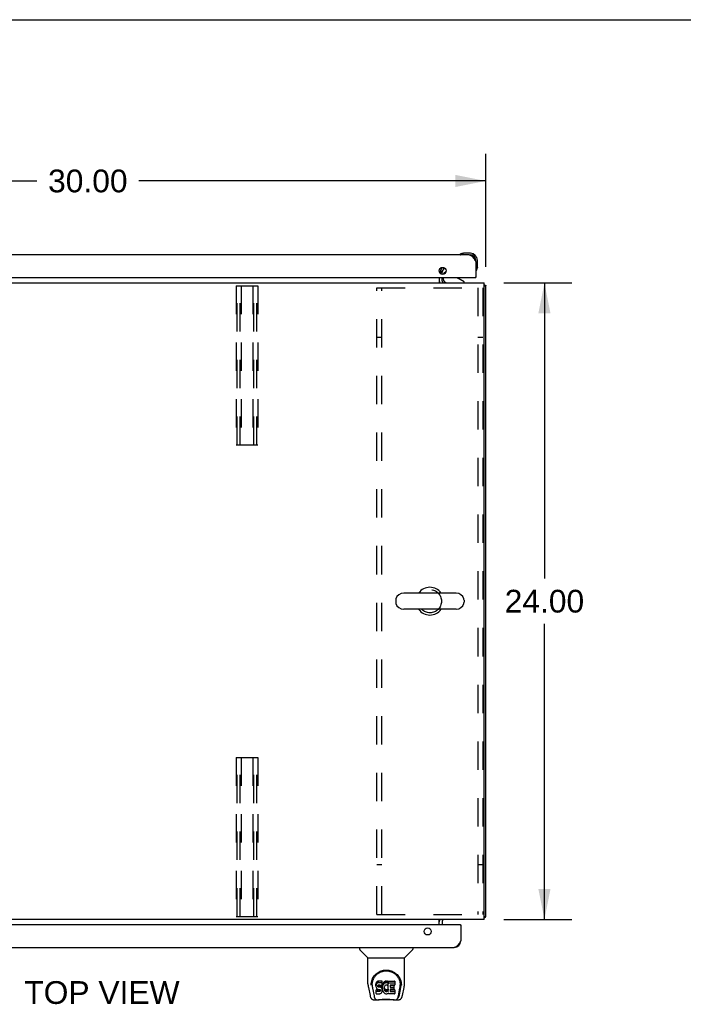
# Model space of a CAD drawing. Header units: inches. Extents: x 0 to 194, y 0 to 126.
# Tile 9 of 16: x 72 to 97, y 89 to 126. Entities that reach past the tile are written whole.
import ezdxf

# ---------------------------------------------------------------- set-up
doc = ezdxf.new("R2010")
doc.units = ezdxf.units.IN
doc.header["$LTSCALE"] = 10.686912
doc.header["$MEASUREMENT"] = 0
doc.linetypes.add('HIDDEN', pattern=[0.2, 0.1, -0.1])
doc.layers.get('0').update_dxf_attribs({"linetype": 'CONTINUOUS'})
for name, color, linetype in [('02___PRT_ALL_AXES', 7, 'CONTINUOUS'), ('DEFAULT_2', 8, 'HIDDEN'), ('DIMENSIONS', 7, 'CONTINUOUS')]:
    doc.layers.add(name, color=color, linetype=linetype)
doc.styles.get("Standard").update_dxf_attribs({"font": 'arial.ttf'})
doc.dimstyles.new('DIMSTYLE_1', dxfattribs={"dimtxt": 0.857239, "dimasz": 1.142985, "dimexe": 0.09, "dimexo": 0.07, "dimgap": 0.0375, "dimtad": 0, "dimtih": 1, "dimtoh": 1, "dimzin": 4, "dimdsep": 46, "dimtxsty": 'Standard', "dimblk": '_FILLED', "dimblk1": '_FILLED', "dimblk2": '_FILLED', "dimcen": 0.09, "dimazin": 1, "dimtfac": 1, "dimtofl": 0, "dimtmove": 0, "dimatfit": 3, "dimldrblk": '_FILLED', "dimfxl": 0, "dimtolj": 1, "dimtzin": 4, "dimarcsym": 0})

# ---------------------------------------------------------------- blocks, each defined once
blk = doc.blocks.new('_FILLED')
at = {"color": 0, "linetype": 'ByBlock'}
blk.add_solid([(0, 0), (-1, 0.2), (-1, -0.2)], dxfattribs=at)
blk = doc.blocks.new('*D4')
at = {"layer": 'DIMENSIONS', "color": 2, "linetype": 'Continuous'}
for p, q in [((90.392, 115.802), (92.947, 115.802)), ((91.918, 115.802), (91.918, 104.66)), ((91.918, 91.802), (91.918, 102.945)), ((90.392, 91.802), (92.947, 91.802))]:
    blk.add_line(p, q, dxfattribs=at)
at = {"layer": 'DIMENSIONS', "color": 2, "linetype": 'Continuous', "xscale": 1.1429852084, "yscale": 1.1429852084, "zscale": 1.1429852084}
for p, rotation in [((91.918, 115.802), 90), ((91.918, 91.802), 270)]:
    blk.add_blockref('_FILLED', p, dxfattribs=dict(at, rotation=rotation))
at = {"layer": 'DIMENSIONS', "color": 2, "linetype": 'Continuous', "insert": (91.918, 104.231), "char_height": 0.8572, "width": 2.99556, "attachment_point": 2, "line_spacing_factor": 0.9}
blk.add_mtext('24.00', dxfattribs=at)
blk = doc.blocks.new('*D5')
at = {"layer": 'DIMENSIONS', "color": 2, "linetype": 'Continuous'}
for p, q in [((59.704, 116.408), (59.704, 120.676)), ((89.704, 116.408), (89.704, 120.676)), ((59.704, 119.648), (72.777, 119.648)), ((89.704, 119.648), (76.63, 119.648))]:
    blk.add_line(p, q, dxfattribs=at)
at = {"layer": 'DIMENSIONS', "color": 2, "linetype": 'Continuous', "xscale": 1.1429852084, "yscale": 1.1429852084, "zscale": 1.1429852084, "rotation": 180}
blk.add_blockref('_FILLED', (59.704, 119.648), dxfattribs=at)
at = {"layer": 'DIMENSIONS', "color": 2, "linetype": 'Continuous', "xscale": 1.1429852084, "yscale": 1.1429852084, "zscale": 1.1429852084}
blk.add_blockref('_FILLED', (89.704, 119.648), dxfattribs=at)
at = {"layer": 'DIMENSIONS', "color": 2, "linetype": 'Continuous', "insert": (74.704, 120.076), "char_height": 0.8572, "width": 2.99556, "attachment_point": 2, "line_spacing_factor": 0.9}
blk.add_mtext('30.00', dxfattribs=at)

msp = doc.modelspace()

# ---------------------------------------------------------------- linework, layer by layer
at = {"color": 7, "linetype": 'Continuous'}
for p, q in [((0, 125.728), (194.307, 125.728)), ((88.737, 116.874), (88.735, 116.874)), ((88.74, 116.875), (88.737, 116.874)), ((88.831, 116.917), (88.869, 116.92)), ((89.126, 116.92), (88.869, 116.92)), ((89.329, 116.614), (89.329, 116.657)), ((89.389, 116.401), (89.389, 116.657)), ((87.995, 116.262), (88.062, 116.223)), ((88.21, 116.233), (88.129, 116.153)), ((89.342, 116.265), (89.342, 116.266)), ((89.389, 116.401), (89.386, 116.363)), ((87.955, 116.207), (88.058, 116.207)), ((88.1, 116.006), (88.1, 115.959)), ((88.887, 115.841), (88.648, 115.979)), ((88.887, 115.802), (88.887, 115.841)), ((89.309, 116.006), (89.329, 116.006)), ((89.663, 115.73), (89.652, 115.721)), ((89.652, 115.698), (89.704, 115.698)), ((88.587, 104.108), (86.612, 104.108)), ((86.312, 103.846), (86.312, 103.759)), ((88.887, 103.846), (88.887, 103.759)), ((88.587, 103.496), (86.612, 103.496)), ((89.652, 91.906), (89.704, 91.906)), ((89.663, 91.874), (89.652, 91.883)), ((88.746, 91.598), (88.766, 91.598)), ((84.95, 90.744), (84.95, 90.682)), ((85.259, 90.356), (84.961, 90.654)), ((86.648, 90.356), (86.946, 90.654)), ((86.958, 90.744), (86.958, 90.682)), ((85.265, 90.351), (86.643, 90.351)), ((85.265, 89.379), (85.265, 90.351)), ((86.643, 89.379), (86.643, 90.351)), ((85.661, 89.479), (85.637, 89.472)), ((85.8, 89.479), (85.661, 89.479)), ((85.661, 89.413), (85.661, 89.479)), ((85.802, 89.437), (85.8, 89.479)), ((85.8, 89.413), (85.8, 89.479)), ((85.96, 89.478), (85.938, 89.476)), ((85.96, 89.478), (85.983, 89.478)), ((85.96, 89.411), (85.96, 89.478)), ((85.994, 89.476), (85.983, 89.478)), ((85.983, 89.411), (85.983, 89.478)), ((86.033, 89.477), (86.27, 89.477)), ((86.033, 89.085), (86.033, 89.477)), ((85.28, 89.236), (85.345, 88.93)), ((85.383, 89.324), (85.383, 89.324)), ((85.39, 89.41), (85.389, 89.347)), ((85.427, 89.337), (85.427, 89.314)), ((85.436, 89.216), (85.493, 88.923)), ((85.569, 89.382), (85.568, 89.359)), ((85.568, 89.292), (85.568, 89.359)), ((85.569, 89.315), (85.568, 89.292)), ((85.568, 89.292), (85.568, 89.268)), ((85.568, 89.268), (85.572, 89.244)), ((85.574, 89.406), (85.569, 89.382)), ((85.569, 89.315), (85.569, 89.382)), ((85.574, 89.339), (85.569, 89.315)), ((85.57, 89.006), (85.57, 89.148)), ((85.572, 89.244), (85.581, 89.222)), ((85.584, 89.428), (85.574, 89.406)), ((85.574, 89.339), (85.574, 89.406)), ((85.584, 89.361), (85.574, 89.339)), ((85.634, 89.153), (85.575, 89.152)), ((85.575, 89.085), (85.575, 89.152)), ((85.581, 89.222), (85.593, 89.202)), ((85.597, 89.448), (85.584, 89.428)), ((85.584, 89.361), (85.584, 89.428)), ((85.597, 89.381), (85.584, 89.361)), ((85.593, 89.202), (85.61, 89.185)), ((85.606, 89.456), (85.597, 89.448)), ((85.597, 89.381), (85.597, 89.448)), ((85.606, 89.389), (85.597, 89.381)), ((85.616, 89.462), (85.606, 89.456)), ((85.606, 89.389), (85.606, 89.456)), ((85.616, 89.395), (85.606, 89.389)), ((85.61, 89.185), (85.63, 89.171)), ((85.637, 89.472), (85.616, 89.462)), ((85.616, 89.395), (85.616, 89.462)), ((85.637, 89.405), (85.616, 89.395)), ((85.63, 89.171), (85.641, 89.167)), ((85.695, 89.153), (85.634, 89.153)), ((85.634, 89.086), (85.634, 89.153)), ((85.637, 89.405), (85.637, 89.472)), ((85.661, 89.413), (85.637, 89.405)), ((85.639, 89.295), (85.641, 89.31)), ((85.639, 89.272), (85.639, 89.295)), ((85.639, 89.28), (85.639, 89.295)), ((85.639, 89.272), (85.639, 89.28)), ((85.642, 89.265), (85.639, 89.272)), ((85.641, 89.31), (85.644, 89.317)), ((85.641, 89.167), (85.652, 89.165)), ((85.642, 89.265), (85.642, 89.31)), ((85.646, 89.259), (85.642, 89.265)), ((85.644, 89.317), (85.65, 89.322)), ((85.646, 89.259), (85.646, 89.318)), ((85.652, 89.255), (85.646, 89.259)), ((85.65, 89.322), (85.665, 89.326)), ((85.667, 89.318), (85.652, 89.322)), ((85.652, 89.322), (85.652, 89.322)), ((85.652, 89.255), (85.652, 89.322)), ((85.667, 89.251), (85.652, 89.255)), ((85.652, 89.165), (85.7, 89.165)), ((85.8, 89.413), (85.661, 89.413)), ((85.665, 89.326), (85.679, 89.327)), ((85.691, 89.319), (85.667, 89.318)), ((85.667, 89.251), (85.667, 89.318)), ((85.691, 89.252), (85.667, 89.251)), ((85.679, 89.327), (85.792, 89.327)), ((85.715, 89.317), (85.691, 89.319)), ((85.691, 89.252), (85.691, 89.319)), ((85.715, 89.25), (85.691, 89.252)), ((85.71, 89.154), (85.695, 89.153)), ((85.695, 89.086), (85.695, 89.153)), ((85.7, 89.165), (85.707, 89.164)), ((85.707, 89.164), (85.714, 89.162)), ((85.716, 89.158), (85.71, 89.154)), ((85.71, 89.087), (85.71, 89.154)), ((85.714, 89.162), (85.72, 89.157)), ((85.738, 89.312), (85.715, 89.317)), ((85.715, 89.25), (85.715, 89.317)), ((85.738, 89.245), (85.715, 89.25)), ((85.718, 89.159), (85.716, 89.158)), ((85.716, 89.091), (85.716, 89.158)), ((85.72, 89.157), (85.725, 89.151)), ((85.722, 89.096), (85.722, 89.156)), ((85.731, 89.108), (85.722, 89.096)), ((85.725, 89.151), (85.732, 89.138)), ((85.731, 89.108), (85.731, 89.14)), ((85.734, 89.115), (85.731, 89.108)), ((85.732, 89.138), (85.734, 89.122)), ((85.734, 89.115), (85.734, 89.127)), ((85.734, 89.122), (85.734, 89.115)), ((85.749, 89.307), (85.738, 89.312)), ((85.738, 89.245), (85.738, 89.312)), ((85.749, 89.241), (85.738, 89.245)), ((85.759, 89.3), (85.749, 89.307)), ((85.749, 89.241), (85.749, 89.307)), ((85.759, 89.234), (85.749, 89.241)), ((85.776, 89.284), (85.759, 89.3)), ((85.759, 89.234), (85.759, 89.3)), ((85.776, 89.217), (85.759, 89.234)), ((85.789, 89.264), (85.776, 89.284)), ((85.776, 89.217), (85.776, 89.284)), ((85.789, 89.197), (85.776, 89.217)), ((85.799, 89.241), (85.789, 89.264)), ((85.789, 89.197), (85.789, 89.264)), ((85.799, 89.175), (85.789, 89.197)), ((85.792, 89.327), (85.798, 89.328)), ((85.798, 89.328), (85.8, 89.333)), ((85.8, 89.238), (85.799, 89.241)), ((85.799, 89.175), (85.799, 89.241)), ((85.805, 89.152), (85.799, 89.175)), ((85.802, 89.37), (85.8, 89.413)), ((85.8, 89.333), (85.801, 89.346)), ((85.804, 89.315), (85.8, 89.271)), ((85.8, 89.204), (85.8, 89.271)), ((85.804, 89.249), (85.8, 89.204)), ((85.8, 89.204), (85.801, 89.182)), ((85.801, 89.346), (85.802, 89.37)), ((85.801, 89.182), (85.804, 89.16)), ((85.802, 89.37), (85.802, 89.437)), ((85.808, 89.337), (85.804, 89.315)), ((85.804, 89.249), (85.804, 89.315)), ((85.808, 89.27), (85.804, 89.249)), ((85.804, 89.16), (85.808, 89.138)), ((85.807, 89.128), (85.805, 89.152)), ((85.806, 89.104), (85.807, 89.128)), ((85.807, 89.128), (85.807, 89.142)), ((85.814, 89.359), (85.808, 89.337)), ((85.808, 89.27), (85.808, 89.337)), ((85.814, 89.292), (85.808, 89.27)), ((85.808, 89.138), (85.815, 89.117)), ((85.823, 89.379), (85.814, 89.359)), ((85.814, 89.292), (85.814, 89.359)), ((85.823, 89.313), (85.814, 89.292)), ((85.815, 89.117), (85.837, 89.078)), ((85.834, 89.399), (85.823, 89.379)), ((85.823, 89.313), (85.823, 89.379)), ((85.834, 89.332), (85.823, 89.313)), ((85.847, 89.417), (85.834, 89.399)), ((85.834, 89.332), (85.834, 89.399)), ((85.847, 89.35), (85.834, 89.332)), ((85.861, 89.434), (85.847, 89.417)), ((85.847, 89.35), (85.847, 89.417)), ((85.861, 89.367), (85.847, 89.35)), ((85.878, 89.449), (85.861, 89.434)), ((85.861, 89.367), (85.861, 89.434)), ((85.878, 89.382), (85.861, 89.367)), ((85.87, 89.22), (85.869, 89.193)), ((85.869, 89.193), (85.87, 89.18)), ((85.873, 89.247), (85.87, 89.22)), ((85.87, 89.18), (85.87, 89.22)), ((85.87, 89.18), (85.873, 89.167)), ((85.872, 89.239), (85.873, 89.234)), ((85.877, 89.259), (85.873, 89.247)), ((85.873, 89.234), (85.884, 89.209)), ((85.873, 89.167), (85.873, 89.234)), ((85.873, 89.167), (85.884, 89.142)), ((85.883, 89.271), (85.877, 89.259)), ((85.896, 89.462), (85.878, 89.449)), ((85.878, 89.382), (85.878, 89.449)), ((85.896, 89.395), (85.878, 89.382)), ((85.897, 89.294), (85.883, 89.271)), ((85.884, 89.209), (85.897, 89.186)), ((85.884, 89.142), (85.884, 89.209)), ((85.884, 89.142), (85.897, 89.119)), ((85.916, 89.471), (85.896, 89.462)), ((85.896, 89.395), (85.896, 89.462)), ((85.916, 89.404), (85.896, 89.395)), ((85.905, 89.305), (85.897, 89.294)), ((85.897, 89.186), (85.906, 89.176)), ((85.897, 89.119), (85.897, 89.186)), ((85.897, 89.119), (85.906, 89.109)), ((85.916, 89.312), (85.905, 89.305)), ((85.906, 89.176), (85.916, 89.167)), ((85.906, 89.109), (85.906, 89.176)), ((85.906, 89.109), (85.916, 89.1)), ((85.938, 89.476), (85.916, 89.471)), ((85.916, 89.404), (85.916, 89.471)), ((85.938, 89.409), (85.916, 89.404)), ((85.941, 89.323), (85.916, 89.312)), ((85.916, 89.167), (85.927, 89.159)), ((85.916, 89.1), (85.916, 89.167)), ((85.927, 89.159), (85.939, 89.155)), ((85.927, 89.093), (85.927, 89.159)), ((85.938, 89.409), (85.938, 89.476)), ((85.96, 89.411), (85.938, 89.409)), ((85.939, 89.155), (85.953, 89.152)), ((85.939, 89.088), (85.939, 89.155)), ((85.954, 89.326), (85.941, 89.323)), ((85.953, 89.152), (85.966, 89.152)), ((85.953, 89.085), (85.953, 89.152)), ((85.967, 89.326), (85.954, 89.326)), ((85.983, 89.411), (85.96, 89.411)), ((85.966, 89.152), (85.979, 89.154)), ((85.966, 89.085), (85.966, 89.152)), ((85.98, 89.323), (85.967, 89.326)), ((85.979, 89.154), (85.992, 89.158)), ((85.979, 89.087), (85.979, 89.154)), ((85.992, 89.318), (85.98, 89.323)), ((85.994, 89.409), (85.983, 89.411)), ((85.992, 89.158), (86.004, 89.163)), ((85.992, 89.091), (85.992, 89.158)), ((86.005, 89.472), (85.994, 89.476)), ((85.994, 89.409), (85.994, 89.476)), ((86.005, 89.406), (85.994, 89.409)), ((86.025, 89.388), (85.998, 89.32)), ((86.004, 89.163), (86.015, 89.171)), ((86.004, 89.096), (86.004, 89.163)), ((86.023, 89.46), (86.005, 89.472)), ((86.005, 89.406), (86.005, 89.472)), ((86.023, 89.394), (86.005, 89.406)), ((86.015, 89.171), (86.015, 89.104)), ((86.022, 89.17), (86.033, 89.152)), ((86.023, 89.46), (86.023, 89.394)), ((86.025, 89.457), (86.025, 89.39)), ((86.033, 89.411), (86.27, 89.411)), ((86.103, 89.323), (86.103, 89.255)), ((86.105, 89.164), (86.105, 89.087)), ((86.27, 89.327), (86.108, 89.327)), ((86.108, 89.318), (86.239, 89.318)), ((86.108, 89.251), (86.239, 89.251)), ((86.239, 89.169), (86.109, 89.169)), ((86.109, 89.149), (86.271, 89.149)), ((86.244, 89.313), (86.244, 89.173)), ((86.275, 89.473), (86.275, 89.332)), ((86.275, 89.145), (86.275, 89.006)), ((86.414, 88.923), (86.471, 89.213)), ((86.455, 88.958), (86.508, 89.229)), ((86.471, 89.213), (86.472, 89.217)), ((86.517, 89.41), (86.518, 89.347)), ((86.524, 89.337), (86.524, 89.337)), ((86.524, 89.324), (86.524, 89.324)), ((86.562, 88.93), (86.627, 89.236)), ((85.469, 88.776), (85.67, 88.776)), ((85.511, 88.855), (85.503, 88.855)), ((85.509, 88.859), (85.513, 88.849)), ((85.513, 88.848), (85.513, 88.849)), ((85.555, 88.776), (85.549, 88.776)), ((85.555, 88.776), (85.554, 88.776)), ((85.634, 89.086), (85.574, 89.085)), ((85.575, 89.001), (85.719, 89.001)), ((85.695, 89.086), (85.634, 89.086)), ((86.247, 88.764), (85.66, 88.764)), ((85.71, 89.087), (85.695, 89.086)), ((85.716, 89.091), (85.71, 89.087)), ((85.722, 89.096), (85.716, 89.091)), ((85.719, 89.001), (85.731, 89.003)), ((85.731, 89.003), (85.742, 89.007)), ((85.742, 89.007), (85.762, 89.021)), ((85.762, 89.021), (85.779, 89.037)), ((85.779, 89.037), (85.786, 89.047)), ((85.786, 89.047), (85.791, 89.058)), ((85.791, 89.058), (85.8, 89.081)), ((85.8, 89.081), (85.806, 89.104)), ((85.837, 89.078), (85.849, 89.059)), ((85.849, 89.059), (85.864, 89.043)), ((85.864, 89.043), (85.88, 89.028)), ((85.88, 89.028), (85.898, 89.014)), ((85.898, 89.014), (85.908, 89.009)), ((85.908, 89.009), (85.918, 89.005)), ((85.916, 89.1), (85.927, 89.093)), ((85.918, 89.005), (85.94, 88.999)), ((85.927, 89.093), (85.939, 89.088)), ((85.939, 89.088), (85.953, 89.085)), ((85.94, 88.999), (85.962, 88.997)), ((85.953, 89.085), (85.966, 89.085)), ((85.962, 88.997), (85.984, 89)), ((85.966, 89.085), (85.979, 89.087)), ((85.979, 89.087), (85.992, 89.091)), ((85.984, 89), (86.006, 89.007)), ((85.992, 89.091), (86.004, 89.096)), ((86.004, 89.096), (86.015, 89.104)), ((86.006, 89.007), (86.025, 89.018)), ((86.022, 89.103), (86.033, 89.085)), ((86.035, 89.019), (86.025, 89.019)), ((86.025, 89.018), (86.025, 89.019)), ((86.035, 89.006), (86.035, 89.019)), ((86.271, 89.001), (86.04, 89.001)), ((86.109, 89.082), (86.271, 89.082)), ((86.237, 88.776), (86.438, 88.776)), ((86.353, 88.776), (86.352, 88.776)), ((86.394, 88.848), (86.395, 88.849)), ((86.395, 88.849), (86.398, 88.859)), ((86.404, 88.855), (86.396, 88.855))]:
    msp.add_line(p, q, dxfattribs=at)
at = {"color": 3, "linetype": 'Continuous'}
for p, q in [((89.082, 116.86), (60.888, 116.86)), ((89.329, 116.614), (89.329, 116.006)), ((88.068, 116.389), (87.972, 116.223)), ((88.062, 116.223), (88.147, 116.37)), ((60.661, 116.006), (89.309, 116.006)), ((87.954, 116.006), (87.954, 115.802)), ((88.058, 116.125), (88.058, 116.207)), ((88.058, 115.887), (88.058, 116.006)), ((59.756, 115.802), (89.652, 115.802)), ((89.652, 91.802), (89.652, 115.802)), ((89.704, 91.906), (89.704, 115.698)), ((89.652, 91.802), (59.756, 91.802)), ((87.954, 91.598), (87.954, 91.802)), ((88.058, 91.717), (88.058, 91.598)), ((88.746, 91.598), (60.099, 91.598)), ((88.766, 91.598), (88.766, 90.991)), ((60.325, 90.744), (88.52, 90.744))]:
    msp.add_line(p, q, dxfattribs=at)
at = {"color": 7, "linetype": 'Continuous'}
for points in [[(88.735, 116.874), (88.734, 116.874), (88.734, 116.874)], [(89.342, 116.266), (89.342, 116.267), (89.343, 116.268), (89.344, 116.272)], [(85.383, 89.337), (85.385, 89.379), (85.393, 89.431), (85.405, 89.48), (85.42, 89.526), (85.438, 89.57), (85.46, 89.61), (85.484, 89.649), (85.511, 89.685), (85.541, 89.718), (85.573, 89.749), (85.607, 89.777), (85.644, 89.803), (85.683, 89.826), (85.724, 89.846), (85.767, 89.863), (85.812, 89.877), (85.857, 89.886), (85.904, 89.892), (85.952, 89.894), (85.999, 89.893), (86.046, 89.887), (86.092, 89.878), (86.137, 89.864), (86.18, 89.848), (86.221, 89.828), (86.26, 89.805), (86.297, 89.78), (86.331, 89.752), (86.363, 89.721), (86.393, 89.688), (86.421, 89.652), (86.445, 89.614), (86.467, 89.574), (86.486, 89.53), (86.501, 89.485), (86.513, 89.436), (86.521, 89.384), (86.524, 89.337)], [(85.714, 89.806), (85.73, 89.814), (85.746, 89.821), (85.762, 89.828), (85.778, 89.834), (85.794, 89.839), (85.809, 89.844), (85.825, 89.848), (85.841, 89.852), (85.857, 89.855), (85.873, 89.858), (85.889, 89.86), (85.905, 89.862), (85.921, 89.863), (85.937, 89.864), (85.953, 89.864), (85.969, 89.864), (85.985, 89.863), (86.001, 89.862), (86.017, 89.86), (86.033, 89.858), (86.049, 89.855), (86.065, 89.852), (86.08, 89.848), (86.096, 89.844), (86.112, 89.839), (86.128, 89.834), (86.144, 89.828), (86.16, 89.822), (86.177, 89.814)], [(85.427, 89.337), (85.427, 89.357), (85.429, 89.381), (85.431, 89.405), (85.435, 89.429), (85.44, 89.453), (85.445, 89.476), (85.452, 89.498), (85.46, 89.521), (85.468, 89.542), (85.478, 89.563), (85.488, 89.583), (85.499, 89.603), (85.51, 89.622), (85.523, 89.64), (85.535, 89.657), (85.549, 89.674), (85.562, 89.69), (85.576, 89.705), (85.591, 89.719), (85.605, 89.732), (85.62, 89.745), (85.636, 89.757), (85.651, 89.768), (85.667, 89.779), (85.682, 89.789), (85.698, 89.798), (85.714, 89.806)], [(86.177, 89.814), (86.192, 89.807), (86.208, 89.798), (86.224, 89.789), (86.24, 89.779), (86.255, 89.769), (86.271, 89.758), (86.286, 89.746), (86.301, 89.733), (86.316, 89.72), (86.33, 89.705), (86.344, 89.69), (86.358, 89.674), (86.372, 89.658), (86.384, 89.64), (86.397, 89.622), (86.408, 89.603), (86.419, 89.584), (86.429, 89.563), (86.439, 89.543), (86.447, 89.521), (86.455, 89.499), (86.462, 89.476), (86.468, 89.453), (86.472, 89.429), (86.476, 89.406), (86.479, 89.381), (86.48, 89.357), (86.481, 89.337)], [(85.265, 89.379), (85.265, 89.352), (85.268, 89.31), (85.274, 89.268), (85.28, 89.236)], [(85.383, 89.324), (85.383, 89.328), (85.383, 89.337)], [(85.427, 89.314), (85.427, 89.297), (85.429, 89.269), (85.432, 89.241), (85.436, 89.216)], [(85.574, 89.152), (85.574, 89.152), (85.574, 89.152), (85.573, 89.152), (85.573, 89.152), (85.572, 89.152), (85.572, 89.151), (85.572, 89.151), (85.571, 89.151), (85.571, 89.15), (85.571, 89.15), (85.57, 89.149), (85.57, 89.149), (85.57, 89.148), (85.57, 89.148)], [(86.472, 89.217), (86.472, 89.22), (86.473, 89.223), (86.473, 89.226), (86.474, 89.229), (86.474, 89.232), (86.475, 89.235), (86.475, 89.239), (86.476, 89.242), (86.476, 89.246), (86.477, 89.249), (86.477, 89.253), (86.477, 89.257), (86.478, 89.261), (86.478, 89.265), (86.479, 89.269), (86.479, 89.273), (86.479, 89.278), (86.48, 89.282), (86.48, 89.287), (86.48, 89.292), (86.48, 89.296), (86.48, 89.301), (86.48, 89.306), (86.481, 89.311), (86.481, 89.337)], [(86.524, 89.337), (86.524, 89.329), (86.524, 89.324)], [(86.627, 89.236), (86.633, 89.267), (86.639, 89.309), (86.642, 89.352), (86.643, 89.379)], [(85.345, 88.93), (85.348, 88.916), (85.354, 88.894), (85.36, 88.876), (85.366, 88.86), (85.372, 88.845), (85.38, 88.831), (85.388, 88.819), (85.398, 88.808), (85.408, 88.798), (85.421, 88.789), (85.435, 88.782), (85.45, 88.778), (85.465, 88.776), (85.469, 88.776)], [(85.493, 88.923), (85.495, 88.911), (85.499, 88.898), (85.502, 88.884), (85.505, 88.871), (85.509, 88.859)], [(85.513, 88.848), (85.518, 88.836), (85.524, 88.823), (85.531, 88.813), (85.537, 88.804), (85.545, 88.795), (85.553, 88.788), (85.562, 88.783), (85.572, 88.779), (85.582, 88.776), (85.589, 88.776)], [(85.574, 89.085), (85.574, 89.085), (85.574, 89.085), (85.573, 89.085), (85.573, 89.085), (85.572, 89.085), (85.572, 89.084), (85.572, 89.084), (85.571, 89.084), (85.571, 89.083), (85.571, 89.083), (85.57, 89.083), (85.57, 89.082), (85.57, 89.081), (85.57, 89.081)], [(85.67, 88.776), (85.691, 88.776), (85.713, 88.778), (85.736, 88.78), (85.761, 88.783), (85.787, 88.786), (85.813, 88.789), (85.841, 88.791), (85.869, 88.794), (85.898, 88.795), (85.927, 88.796), (85.956, 88.797), (85.985, 88.796), (86.014, 88.795), (86.043, 88.793), (86.071, 88.791), (86.098, 88.788), (86.124, 88.785), (86.149, 88.782), (86.173, 88.78), (86.196, 88.778), (86.217, 88.776), (86.237, 88.776)], [(85.67, 88.776), (85.692, 88.776), (85.719, 88.778), (85.746, 88.781), (85.775, 88.783), (85.803, 88.786), (85.832, 88.789), (85.862, 88.791), (85.892, 88.793), (85.923, 88.794), (85.953, 88.795), (85.984, 88.794), (86.014, 88.793), (86.044, 88.791), (86.074, 88.789), (86.103, 88.786), (86.132, 88.783), (86.16, 88.781), (86.188, 88.778), (86.215, 88.776), (86.237, 88.776)], [(86.318, 88.776), (86.326, 88.776), (86.336, 88.779), (86.345, 88.783), (86.354, 88.788), (86.362, 88.795), (86.37, 88.803), (86.376, 88.813), (86.383, 88.823), (86.389, 88.836), (86.394, 88.848)], [(86.398, 88.859), (86.402, 88.871), (86.405, 88.884), (86.409, 88.898), (86.412, 88.911), (86.414, 88.923)], [(86.438, 88.776), (86.453, 88.777), (86.466, 88.78), (86.479, 88.785), (86.491, 88.792), (86.501, 88.8), (86.51, 88.809), (86.519, 88.819), (86.526, 88.829), (86.533, 88.841), (86.539, 88.853), (86.544, 88.867), (86.55, 88.882), (86.555, 88.899), (86.56, 88.918), (86.562, 88.93)]]:
    msp.add_lwpolyline(points, dxfattribs=at)
at = {"color": 3, "linetype": 'Continuous'}
for points in [[(89.082, 116.86), (89.092, 116.86), (89.103, 116.858), (89.113, 116.856), (89.123, 116.852), (89.133, 116.847), (89.144, 116.842), (89.154, 116.835), (89.164, 116.827), (89.175, 116.819), (89.185, 116.809), (89.195, 116.799), (89.205, 116.788), (89.216, 116.776), (89.226, 116.764), (89.236, 116.751), (89.246, 116.737), (89.257, 116.723), (89.267, 116.708), (89.277, 116.693), (89.288, 116.678), (89.298, 116.662), (89.308, 116.646), (89.318, 116.63), (89.329, 116.614)], [(87.972, 116.223), (87.97, 116.222), (87.968, 116.22), (87.966, 116.218), (87.965, 116.217), (87.963, 116.215), (87.961, 116.213), (87.959, 116.212), (87.955, 116.208)], [(89.663, 115.73), (89.665, 115.728), (89.667, 115.727), (89.669, 115.725), (89.672, 115.723), (89.675, 115.721), (89.678, 115.72), (89.681, 115.718)], [(89.681, 115.718), (89.687, 115.715), (89.689, 115.714), (89.692, 115.712), (89.694, 115.711), (89.697, 115.709), (89.699, 115.708), (89.7, 115.706), (89.702, 115.704), (89.703, 115.703), (89.703, 115.701), (89.704, 115.7), (89.704, 115.698)], [(89.663, 91.874), (89.665, 91.876), (89.667, 91.878), (89.669, 91.88), (89.672, 91.882), (89.675, 91.883), (89.678, 91.885), (89.681, 91.887), (89.687, 91.89)], [(89.687, 91.89), (89.689, 91.891), (89.692, 91.892), (89.694, 91.894), (89.697, 91.895), (89.699, 91.897), (89.7, 91.899), (89.702, 91.9), (89.703, 91.902), (89.703, 91.904), (89.704, 91.905), (89.704, 91.906)], [(88.766, 90.991), (88.756, 90.975), (88.746, 90.959), (88.735, 90.943), (88.725, 90.927), (88.715, 90.912), (88.704, 90.896), (88.694, 90.882), (88.684, 90.868), (88.674, 90.854), (88.663, 90.841), (88.653, 90.828), (88.643, 90.817), (88.633, 90.806), (88.622, 90.795), (88.612, 90.786), (88.602, 90.777), (88.592, 90.77), (88.581, 90.763), (88.571, 90.757), (88.561, 90.753), (88.55, 90.749), (88.54, 90.746), (88.53, 90.745), (88.52, 90.744)]]:
    msp.add_lwpolyline(points, dxfattribs=at)
for centre in [(88.079, 116.256), (87.516, 91.348)]:
    msp.add_circle(centre, 0.133, dxfattribs=at)
at = {"color": 7, "linetype": 'Continuous'}
for centre, radius, start, end in [((88.749, 116.872), 0.015, 120.8899, 173.6204), ((88.749, 116.875), 0.015, 186.3796, 270), ((88.869, 116.67), 0.25, 90, 120.8899), ((89.126, 116.657), 0.263, 0, 90), ((89.126, 116.657), 0.203, 0, 90), ((89.344, 116.28), 0.015, 180, 263.6204), ((89.34, 116.28), 0.015, 276.3796, 329.1101), ((89.139, 116.401), 0.25, 329.1101, 360), ((88.143, 115.887), 0.189, 180, 206.7347), ((88.257, 115.959), 0.157, 180, 270), ((88.2, 116.082), 0.1, 135, 152.9732), ((88.699, 116.066), 0.1, 216.5468, 239.908), ((86.612, 103.802), 0.306, 90, 164.3697), ((87.6, 103.802), 0.523, 35.8102, 144.1898), ((88.587, 103.802), 0.306, 15.6303, 90), ((86.456, 103.846), 0.144, 164.3697, 180), ((86.456, 103.759), 0.144, 180, 195.6303), ((86.612, 103.802), 0.306, 195.6303, 270), ((88.587, 103.802), 0.306, 270, 344.3697), ((88.743, 103.846), 0.144, 0, 15.6303), ((88.743, 103.759), 0.144, 344.3697, 360), ((87.6, 103.802), 0.523, 215.8091, 324.1909), ((88.143, 91.717), 0.189, 153.2653, 180), ((84.989, 90.682), 0.0394, 180, 225), ((86.918, 90.682), 0.0394, 315, 360), ((85.273, 90.37), 0.0197, 225, 270), ((86.634, 90.37), 0.0197, 270, 315), ((85.66, 88.784), 0.0197, 203.607, 270), ((86.247, 88.784), 0.0197, 270, 336.393)]:
    msp.add_arc(centre, radius, start, end, dxfattribs=at)
at = {"color": 3, "linetype": 'Continuous'}
for centre, radius, start, end in [((89.082, 116.614), 0.246, 0, 90), ((88.091, 116.207), 0.033, 150, 180), ((88.143, 115.887), 0.085, 180, 270), ((89.309, 116.026), 0.02, 270, 360), ((89.515, 115.613), 0.189, 38.2806, 43.5127), ((88.143, 91.717), 0.085, 90, 180), ((89.515, 91.991), 0.189, 316.4873, 321.7194), ((88.746, 91.578), 0.02, 0, 90), ((88.52, 90.991), 0.246, 270, 360)]:
    msp.add_arc(centre, radius, start, end, dxfattribs=at)
at = {"color": 7, "linetype": 'Continuous'}
for centre, major_axis, ratio, start_param, end_param in [((85.954, 89.337), (0, 0.565), 0.999848, 1.129542, 1.553352), ((86.27, 89.473), (0, 0.00448), 1, -1.570796, 0), ((85.954, 89.337), (0, 0.565), 0.999848, 4.519536, 5.157611), ((85.994, 89.322), (0.00448, 0), 1, -1.986921, -0.366491), ((86.018, 89.167), (0.00448, 0), 1, 0.594971, 2.222579), ((86.02, 89.457), (0, 0.00448), 1, -1.566905, -0.665444), ((86.02, 89.39), (0, 0.00448), 1, 4.345898, 5.617742), ((86.108, 89.323), (0, 0.00448), 1, 0, 1.570796), ((86.108, 89.322), (0, 0.00448), 1, -4.712389, -3.141593), ((86.108, 89.255), (0, 0.00448), 1, -4.712389, -3.141593), ((86.109, 89.164), (0, 0.00448), 1, 0, 1.570796), ((86.109, 89.153), (0, 0.00448), 1, -4.712389, -3.141593), ((86.239, 89.313), (0, 0.00448), 1, -1.570796, 0), ((86.239, 89.246), (0, 0.00448), 1, -1.570796, 0), ((86.239, 89.173), (0, 0.00448), 1, -3.141593, -1.570796), ((86.27, 89.406), (0, 0.00448), 1, -1.570796, 0), ((86.27, 89.332), (0, 0.00448), 1, -3.141593, -1.570796), ((86.271, 89.145), (0, 0.00448), 1, -1.570796, 0), ((85.575, 89.006), (0.00483, 0), 1, 3.141593, 4.712389), ((86.018, 89.1), (0, 0.00448), 1, 0, 0.651783), ((86.018, 89.1), (0.00448, 0), 1, 0.594971, 1.570796), ((86.04, 89.006), (0, 0.00448), 1, -4.712389, -3.141593), ((86.109, 89.087), (0, 0.00448), 1, -4.712389, -3.141593), ((86.271, 89.078), (0, 0.00448), 1, -1.570796, 0), ((86.271, 89.006), (0, 0.00448), 1, -3.141593, -1.570796), ((86.397, 89.209), (-0.007, 0.354), 0.213027, -3.145575, -2.360177)]:
    msp.add_ellipse(centre, major_axis=major_axis, ratio=ratio, start_param=start_param, end_param=end_param, dxfattribs=at)
at = {"layer": '02___PRT_ALL_AXES', "color": 8, "linetype": 'HIDDEN'}
msp.add_circle((87.6, 103.802), 0.438, dxfattribs=at)
at = {"layer": 'DEFAULT_2', "color": 8, "linetype": 'HIDDEN'}
for p, q in [((80.297, 115.698), (80.297, 109.698)), ((80.297, 115.698), (81.11, 115.698)), ((80.337, 109.698), (80.337, 115.698)), ((80.445, 109.698), (80.445, 115.698)), ((80.485, 115.698), (80.485, 109.698)), ((80.922, 115.698), (80.922, 109.698)), ((80.962, 109.698), (80.962, 115.698)), ((81.07, 109.698), (81.07, 115.698)), ((81.11, 115.698), (81.11, 109.698)), ((85.6, 91.99), (85.6, 115.615)), ((85.6, 115.615), (89.6, 115.615)), ((85.787, 91.99), (85.787, 115.615)), ((89.413, 115.615), (89.413, 91.99)), ((89.6, 115.615), (89.6, 91.99)), ((85.787, 113.74), (85.6, 113.74)), ((89.6, 113.74), (89.413, 113.74)), ((80.297, 109.698), (81.11, 109.698)), ((80.297, 97.906), (81.11, 97.906)), ((80.297, 97.906), (80.297, 91.906)), ((80.337, 91.906), (80.337, 97.906)), ((80.445, 91.906), (80.445, 97.906)), ((80.485, 97.906), (80.485, 91.906)), ((80.922, 97.906), (80.922, 91.906)), ((80.962, 91.906), (80.962, 97.906)), ((81.07, 91.906), (81.07, 97.906)), ((81.11, 97.906), (81.11, 91.906)), ((85.787, 93.865), (85.6, 93.865)), ((89.6, 93.865), (89.413, 93.865)), ((80.297, 91.906), (81.11, 91.906)), ((85.6, 91.99), (89.6, 91.99))]:
    msp.add_line(p, q, dxfattribs=at)

# ---------------------------------------------------------------- texts
at = {"layer": 'DIMENSIONS', "color": 2, "linetype": 'Continuous', "insert": (75.236, 89.474), "char_height": 0.8572, "width": 5.84133, "attachment_point": 2, "line_spacing_factor": 0.9}
msp.add_mtext('TOP VIEW', dxfattribs=at)

# ---------------------------------------------------------------- dimensions: what is measured, and where the dimension line sits
at = {"layer": 'DIMENSIONS', "color": 2, "linetype": 'Continuous'}
for base, p1, p2, angle, picture, middle in [((59.704, 119.648), (89.704, 116.338), (59.704, 116.338), 180, '*D5', (74.702, 119.643)), ((91.918, 91.802), (90.322, 115.802), (90.322, 91.802), 270, '*D4', (91.906, 103.798))]:
    dim = msp.add_linear_dim(base=base, p1=p1, p2=p2, angle=angle, dimstyle='DIMSTYLE_1', dxfattribs=at)
    dim.commit()
    dim.dimension.update_dxf_attribs({"geometry": picture, "text_midpoint": middle, "dimtype": 160})

doc.saveas('drawing.dxf')
